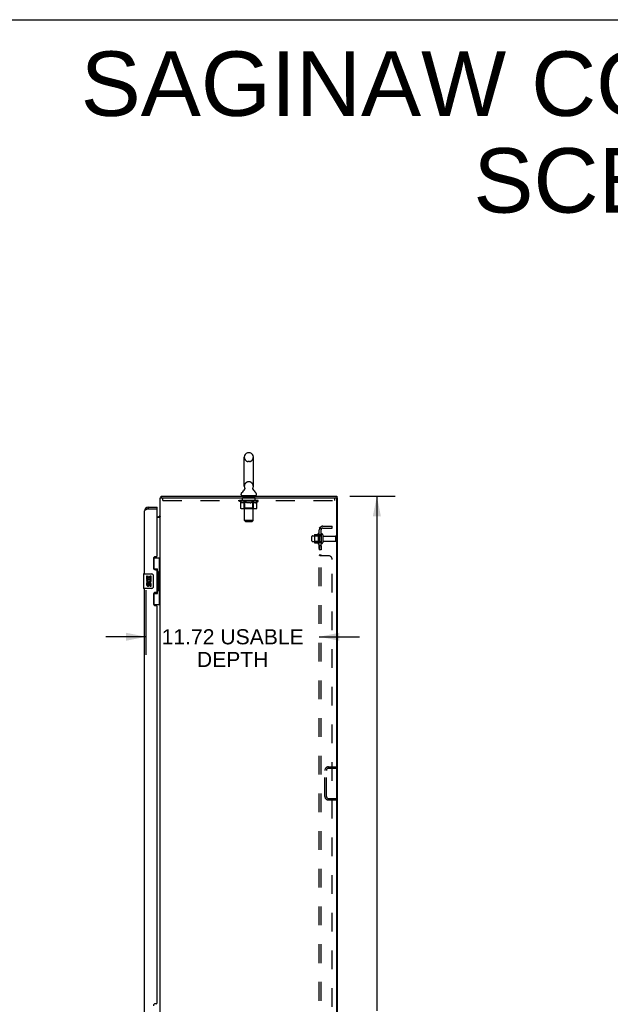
# Model space of a CAD drawing. Header units: inches. Extents: x 0 to 232, y 0 to 150.
# Tile 18 of 20: x 115 to 155, y 83 to 150. Entities that reach past the tile are written whole.
import ezdxf

# ---------------------------------------------------------------- set-up
doc = ezdxf.new("R2010")
doc.units = ezdxf.units.IN
doc.header["$LTSCALE"] = 12.75
doc.header["$MEASUREMENT"] = 0
doc.linetypes.add('HIDDEN', pattern=[0.2, 0.1, -0.1])
doc.layers.get('0').update_dxf_attribs({"linetype": 'CONTINUOUS'})
for name, color, linetype in [('02___PRT_ALL_AXES', 7, 'CONTINUOUS'), ('DEFAULT_2', 8, 'HIDDEN'), ('DIMENSIONS', 7, 'CONTINUOUS')]:
    doc.layers.add(name, color=color, linetype=linetype)
doc.styles.get("Standard").update_dxf_attribs({"font": 'arial.ttf'})
doc.dimstyles.new('DIMSTYLE_1', dxfattribs={"dimtxt": 1.159091, "dimasz": 1.363636, "dimexe": 0.09, "dimexo": 0.07, "dimgap": 0.0425, "dimtad": 0, "dimtih": 1, "dimtoh": 1, "dimzin": 4, "dimdsep": 46, "dimtxsty": 'Standard', "dimblk": '_FILLED', "dimblk1": '_FILLED', "dimblk2": '_FILLED', "dimcen": 0.09, "dimazin": 1, "dimtfac": 1, "dimtdec": 3, "dimtofl": 0, "dimtmove": 0, "dimatfit": 3, "dimldrblk": '_FILLED', "dimfxl": 1, "dimtolj": 1, "dimtzin": 4, "dimarcsym": 0})
doc.dimstyles.new('DIMSTYLE_3', dxfattribs={"dimtxt": 1.022727, "dimasz": 1.363636, "dimexe": 0.09, "dimexo": 0.07, "dimgap": 0.0375, "dimtad": 0, "dimtih": 1, "dimtoh": 1, "dimzin": 4, "dimdsep": 46, "dimtxsty": 'Standard', "dimblk": '_FILLED', "dimblk1": '_FILLED', "dimblk2": '_FILLED', "dimcen": 0.09, "dimazin": 1, "dimtfac": 1, "dimtdec": 3, "dimtofl": 0, "dimtmove": 0, "dimatfit": 3, "dimldrblk": '_FILLED', "dimfxl": 1, "dimtolj": 1, "dimtzin": 4, "dimarcsym": 0})

# ---------------------------------------------------------------- blocks, each defined once
blk = doc.blocks.new('_FILLED')
at = {"color": 0, "linetype": 'ByBlock'}
blk.add_solid([(0, 0), (-1, 0.2), (-1, -0.2)], dxfattribs=at)
blk = doc.blocks.new('*D16')
at = {"layer": 'DIMENSIONS', "color": 2, "linetype": 'Continuous'}
for p, q in [((137.549, 117.751), (140.6, 117.751)), ((139.372, 117.751), (139.372, 82.91)), ((139.372, 45.751), (139.372, 80.592)), ((137.549, 45.751), (140.6, 45.751))]:
    blk.add_line(p, q, dxfattribs=at)
at = {"layer": 'DIMENSIONS', "color": 2, "linetype": 'Continuous', "xscale": 1.3636363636, "yscale": 1.3636363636, "zscale": 1.3636363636}
for p, rotation in [((139.372, 117.751), 90), ((139.372, 45.751), 270)]:
    blk.add_blockref('_FILLED', p, dxfattribs=dict(at, rotation=rotation))
at = {"layer": 'DIMENSIONS', "color": 2, "linetype": 'Continuous', "insert": (139.372, 82.33), "char_height": 1.1591, "width": 4.05035, "attachment_point": 2, "line_spacing_factor": 0.9}
blk.add_mtext('72.00', dxfattribs=at)
blk = doc.blocks.new('*D21')
at = {"layer": 'DIMENSIONS', "color": 2, "linetype": 'Continuous'}
for p, q in [((123.755, 107.009), (123.755, 111.391)), ((123.755, 108.236), (121.027, 108.236)), ((135.48, 108.236), (138.207, 108.236))]:
    blk.add_line(p, q, dxfattribs=at)
at = {"layer": 'DIMENSIONS', "color": 2, "linetype": 'Continuous', "xscale": 1.3636363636, "yscale": 1.3636363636, "zscale": 1.3636363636}
blk.add_blockref('_FILLED', (123.755, 108.236), dxfattribs=at)
at = {"layer": 'DIMENSIONS', "color": 2, "linetype": 'Continuous', "xscale": 1.3636363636, "yscale": 1.3636363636, "zscale": 1.3636363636, "rotation": 180}
blk.add_blockref('_FILLED', (135.48, 108.236), dxfattribs=at)
at = {"layer": 'DIMENSIONS', "color": 2, "linetype": 'Continuous', "insert": (129.617, 108.748), "char_height": 1.02273, "width": 9.59615, "attachment_point": 2, "line_spacing_factor": 0.9}
blk.add_mtext('11.72 USABLE\\PDEPTH', dxfattribs=at)

msp = doc.modelspace()

# ---------------------------------------------------------------- linework, layer by layer
at = {"color": 7, "linetype": 'Continuous'}
for p, q in [((0, 150), (231.818, 150)), ((130.752, 120.696), (130.665, 120.696)), ((130.403, 118.421), (130.403, 120.396)), ((131.015, 118.421), (131.015, 120.396)), ((130.417, 118.202), (130.415, 118.198)), ((124.759, 117.654), (124.769, 117.647)), ((124.786, 117.751), (124.786, 117.647)), ((124.786, 117.751), (136.657, 117.751)), ((130.186, 117.85), (130.186, 117.889)), ((130.209, 117.781), (130.209, 117.751)), ((131.209, 117.781), (130.209, 117.781)), ((131.209, 117.781), (131.209, 117.751)), ((131.232, 117.85), (131.232, 117.889)), ((136.657, 117.751), (136.657, 117.647)), ((136.657, 117.647), (136.709, 117.647)), ((123.897, 117.001), (123.897, 116.897)), ((124.505, 116.897), (124.485, 116.897)), ((124.505, 116.897), (124.505, 117.001)), ((124.505, 116.355), (124.566, 116.355)), ((124.268, 113.576), (124.709, 113.576)), ((124.305, 112.796), (124.305, 113.576)), ((124.67, 112.551), (124.67, 113.576)), ((124.305, 112.841), (124.532, 112.841)), ((124.532, 111.161), (124.532, 112.841)), ((123.591, 112.486), (123.591, 111.516)), ((123.606, 112.501), (124.146, 112.501)), ((124.245, 112.401), (124.245, 111.601)), ((124.569, 112.601), (124.569, 112.581)), ((124.569, 112.551), (124.569, 111.451)), ((124.691, 112.551), (124.569, 112.551)), ((124.691, 111.451), (124.691, 112.551)), ((124.146, 111.501), (123.606, 111.501)), ((124.691, 111.451), (124.569, 111.451)), ((124.569, 111.42), (124.569, 111.4)), ((124.67, 110.426), (124.67, 111.451)), ((124.305, 110.426), (124.305, 111.205)), ((124.305, 111.161), (124.532, 111.161)), ((124.268, 110.426), (124.709, 110.426))]:
    msp.add_line(p, q, dxfattribs=at)
at = {"color": 3, "linetype": 'Continuous'}
for p, q in [((124.709, 45.855), (124.709, 117.647)), ((124.709, 117.647), (136.657, 117.647)), ((136.657, 45.917), (136.657, 117.584)), ((136.709, 45.855), (136.709, 117.647)), ((123.651, 112.501), (123.651, 116.754)), ((123.897, 117.001), (124.505, 117.001)), ((123.897, 116.897), (124.485, 116.897)), ((124.505, 113.708), (124.505, 116.877)), ((124.709, 116.303), (124.505, 116.303)), ((124.255, 113.518), (124.255, 112.898)), ((124.445, 113.648), (124.385, 113.648)), ((124.385, 112.768), (124.445, 112.768)), ((124.505, 111.293), (124.505, 112.708)), ((123.651, 82.251), (123.651, 111.501)), ((124.255, 111.103), (124.255, 110.483)), ((124.445, 111.233), (124.385, 111.233)), ((124.385, 110.353), (124.445, 110.353)), ((124.505, 83.458), (124.505, 110.293)), ((124.445, 83.398), (124.385, 83.398))]:
    msp.add_line(p, q, dxfattribs=at)
at = {"color": 7, "linetype": 'Continuous'}
for points in [[(130.422, 118.314), (130.423, 118.31), (130.425, 118.305), (130.426, 118.3), (130.427, 118.295), (130.429, 118.29), (130.429, 118.286), (130.43, 118.281), (130.431, 118.276), (130.431, 118.271), (130.431, 118.265), (130.431, 118.26), (130.431, 118.255), (130.43, 118.25), (130.43, 118.245), (130.429, 118.24), (130.428, 118.236), (130.427, 118.231), (130.426, 118.226), (130.425, 118.221), (130.423, 118.216), (130.421, 118.211), (130.419, 118.207), (130.417, 118.202)], [(131.002, 118.198), (131, 118.202), (130.998, 118.207), (130.996, 118.211), (130.994, 118.216), (130.993, 118.221), (130.991, 118.226), (130.99, 118.231), (130.989, 118.235), (130.988, 118.24), (130.987, 118.245), (130.987, 118.25), (130.986, 118.255), (130.986, 118.26), (130.986, 118.265), (130.986, 118.27), (130.987, 118.276), (130.987, 118.281), (130.988, 118.285), (130.989, 118.29), (130.99, 118.295), (130.991, 118.3), (130.992, 118.305), (130.994, 118.31), (130.995, 118.314)], [(124.759, 117.654), (124.761, 117.656), (124.762, 117.659), (124.764, 117.662), (124.765, 117.666), (124.767, 117.67), (124.768, 117.675), (124.769, 117.68), (124.77, 117.685), (124.771, 117.69), (124.771, 117.695), (124.772, 117.7), (124.772, 117.705), (124.773, 117.715)], [(124.773, 117.715), (124.774, 117.72), (124.774, 117.725), (124.775, 117.729), (124.775, 117.733), (124.776, 117.736), (124.777, 117.739), (124.777, 117.742), (124.778, 117.745), (124.779, 117.747), (124.781, 117.748), (124.782, 117.749), (124.783, 117.75), (124.784, 117.75), (124.786, 117.751)], [(124.68, 116.411), (124.679, 116.411), (124.679, 116.41), (124.68, 116.409), (124.68, 116.409), (124.681, 116.408), (124.682, 116.407), (124.683, 116.405), (124.685, 116.404), (124.687, 116.403), (124.69, 116.4)], [(124.69, 116.4), (124.693, 116.398), (124.695, 116.396), (124.697, 116.394)], [(124.697, 116.394), (124.699, 116.392), (124.701, 116.391), (124.703, 116.389), (124.704, 116.387)], [(124.704, 116.387), (124.706, 116.385), (124.707, 116.383), (124.708, 116.381), (124.708, 116.38), (124.708, 116.378), (124.709, 116.377)], [(124.496, 112.74), (124.498, 112.743), (124.503, 112.752), (124.508, 112.759), (124.512, 112.767), (124.516, 112.774), (124.52, 112.78), (124.522, 112.786), (124.525, 112.792), (124.527, 112.797), (124.529, 112.801), (124.53, 112.806), (124.531, 112.81), (124.531, 112.814), (124.532, 112.817)], [(124.239, 112.437), (124.241, 112.431), (124.242, 112.425), (124.244, 112.419), (124.245, 112.413), (124.245, 112.407), (124.245, 112.401)], [(124.245, 111.601), (124.245, 111.594), (124.245, 111.588), (124.244, 111.582), (124.242, 111.576), (124.241, 111.57), (124.239, 111.564)], [(124.532, 111.184), (124.531, 111.188), (124.531, 111.191), (124.53, 111.195), (124.529, 111.2), (124.527, 111.204), (124.525, 111.21), (124.522, 111.215), (124.52, 111.221), (124.516, 111.228), (124.512, 111.234), (124.508, 111.242), (124.503, 111.25), (124.498, 111.258), (124.496, 111.262)]]:
    msp.add_lwpolyline(points, dxfattribs=at)
at = {"color": 3, "linetype": 'Continuous'}
for points in [[(123.818, 116.867), (123.803, 116.861), (123.788, 116.855), (123.774, 116.849), (123.76, 116.843), (123.747, 116.837), (123.735, 116.831), (123.723, 116.825), (123.712, 116.819), (123.702, 116.813), (123.692, 116.808), (123.684, 116.802), (123.676, 116.796), (123.669, 116.79), (123.664, 116.784), (123.659, 116.778), (123.655, 116.772), (123.653, 116.766), (123.651, 116.76), (123.651, 116.754)], [(123.897, 116.897), (123.881, 116.891), (123.865, 116.885), (123.849, 116.879), (123.833, 116.873), (123.818, 116.867)]]:
    msp.add_lwpolyline(points, dxfattribs=at)
at = {"color": 7, "linetype": 'Continuous'}
for centre, radius, start, end in [((130.709, 120.396), 0.306, 105.63034, 180), ((130.665, 120.552), 0.144, 90, 105.63034), ((130.752, 120.552), 0.144, 74.36966, 90), ((130.709, 120.396), 0.306, 0, 74.36966), ((130.329, 117.889), 0.144, 124.66265, 180), ((129.95, 118.437), 0.523, 304.66237, 336.9318), ((130.709, 118.421), 0.306, 180, 200.48713), ((131.467, 118.437), 0.523, 203.0682, 235.33763), ((130.709, 118.421), 0.306, 339.51287, 360), ((131.088, 117.889), 0.144, 0, 55.33735), ((124.955, 117.504), 0.246, 142.60593, 144.66953), ((130.255, 117.85), 0.069, 180, 270), ((131.163, 117.85), 0.069, 270, 360), ((123.897, 116.754), 0.142, 90, 131.36643), ((123.815, 116.611), 0.26, 87.37257, 90), ((124.566, 116.497), 0.142, 270, 360), ((123.606, 112.486), 0.015, 90, 180), ((124.146, 112.401), 0.1, 21.20502, 90), ((123.606, 111.516), 0.015, 180, 270), ((124.146, 111.601), 0.1, 270, 338.80036)]:
    msp.add_arc(centre, radius, start, end, dxfattribs=at)
at = {"color": 3, "linetype": 'Continuous'}
for centre, radius, start, end in [((136.594, 117.584), 0.0625, 0, 90), ((123.897, 116.754), 0.246, 90, 180), ((124.485, 116.877), 0.02, 0, 90), ((124.385, 113.518), 0.13, 90, 180), ((124.445, 113.708), 0.06, 270, 360), ((124.385, 112.898), 0.13, 180, 270), ((124.445, 112.708), 0.06, 0, 90), ((124.445, 111.293), 0.06, 270, 360), ((124.385, 111.103), 0.13, 90, 180), ((124.385, 110.483), 0.13, 180, 270), ((124.445, 110.293), 0.06, 0, 90), ((124.385, 83.268), 0.13, 90, 180), ((124.445, 83.458), 0.06, 270, 360)]:
    msp.add_arc(centre, radius, start, end, dxfattribs=at)
at = {"color": 7, "linetype": 'Continuous'}
for centre, start_param, end_param in [((124.464, 112.591), -1.51401, -0.699287), ((124.464, 112.591), -2.442306, -1.627583), ((124.464, 111.41), -1.51401, -0.699287), ((124.464, 111.41), -2.442306, -1.627583)]:
    msp.add_ellipse(centre, major_axis=(0, 0.18), ratio=0.579493, start_param=start_param, end_param=end_param, dxfattribs=at)
at = {"layer": '02___PRT_ALL_AXES', "color": 8, "linetype": 'HIDDEN'}
for p, q in [((130.271, 117.46), (130.271, 117.647)), ((131.146, 117.647), (130.271, 117.647)), ((131.146, 117.46), (130.271, 117.46)), ((131.146, 117.46), (131.146, 117.647)), ((135.01, 115.059), (135.605, 115.059)), ((135.01, 114.693), (135.605, 114.693)), ((135.41, 115.231), (135.41, 114.52)), ((135.48, 115.126), (135.48, 115.21)), ((135.48, 115.126), (135.48, 114.626)), ((135.605, 115.126), (135.48, 115.126)), ((135.48, 114.541), (135.48, 114.626)), ((135.605, 114.626), (135.48, 114.626)), ((135.605, 115.126), (135.605, 114.626)), ((135.773, 115.042), (136.575, 115.042)), ((135.773, 114.71), (136.575, 114.71)), ((135.48, 114.397), (135.48, 114.116)), ((135.605, 114.397), (135.48, 114.397)), ((135.605, 114.116), (135.48, 114.116)), ((135.605, 114.397), (135.605, 114.116))]:
    msp.add_line(p, q, dxfattribs=at)
at = {"layer": '02___PRT_ALL_AXES', "color": 7, "linetype": 'Continuous'}
for p, q in [((123.794, 112.346), (123.794, 112.116)), ((123.856, 112.346), (123.794, 112.346)), ((123.794, 112.116), (124.055, 112.116)), ((123.864, 112.08), (123.806, 112.105)), ((123.856, 112.179), (123.856, 112.346)), ((123.919, 112.179), (123.856, 112.179)), ((123.919, 112.315), (123.919, 112.179)), ((123.98, 112.315), (123.919, 112.315)), ((123.98, 112.179), (123.98, 112.315)), ((124.045, 112.179), (123.98, 112.179)), ((124.055, 112.116), (124.028, 112.097)), ((124.045, 112.346), (124.045, 112.179)), ((124.108, 112.346), (124.045, 112.346)), ((124.09, 112.116), (124.108, 112.116)), ((124.108, 112.116), (124.108, 112.346)), ((123.794, 111.885), (123.794, 111.749)), ((123.856, 111.885), (123.794, 111.885)), ((123.856, 111.749), (123.856, 111.885)), ((123.919, 111.791), (123.919, 111.749)), ((123.98, 111.729), (123.98, 111.798)), ((124.045, 111.791), (124.045, 111.655)), ((124.045, 111.655), (124.108, 111.655)), ((124.108, 111.655), (124.108, 111.791))]:
    msp.add_line(p, q, dxfattribs=at)
at = {"layer": '02___PRT_ALL_AXES', "color": 8, "linetype": 'HIDDEN'}
for centre, radius, start, end in [((136.01, 114.876), 0.698, 149.33687, 156.03207), ((135.441, 115.21), 0.0384, 0, 145.55034), ((136.01, 114.876), 0.698, 203.96793, 210.66313), ((135.441, 114.541), 0.0384, 214.44966, 360)]:
    msp.add_arc(centre, radius, start, end, dxfattribs=at)
at = {"layer": '02___PRT_ALL_AXES', "color": 7, "linetype": 'Continuous'}
for centre, radius, start, end in [((123.951, 112.043), 0.157, 156.59665, 341.87913), ((123.951, 112.043), 0.0943, 156.59665, 35.11217), ((123.951, 112.043), 0.157, 25.73705, 27.8532), ((123.954, 112.043), 0.154, 341.41988, 26.19629), ((123.888, 111.749), 0.0943, 180, 248.67039), ((123.888, 111.749), 0.0943, 248.69989, 347.43379), ((123.888, 111.749), 0.0314, 180, 0.04847), ((124.014, 111.791), 0.0943, 0, 180), ((124.014, 111.786), 0.0362, 83.42855, 161.76278), ((124.014, 111.791), 0.0314, 0, 81.22946)]:
    msp.add_arc(centre, radius, start, end, dxfattribs=at)
at = {"layer": 'DEFAULT_2', "color": 8, "linetype": 'HIDDEN'}
for p, q in [((130.752, 120.096), (130.665, 120.096)), ((130.752, 118.721), (130.665, 118.721)), ((124.896, 117.46), (124.896, 117.647)), ((124.896, 117.46), (136.521, 117.46)), ((130.075, 117.414), (130.075, 117.454)), ((130.075, 117.454), (130.382, 117.454)), ((130.172, 117.346), (130.075, 117.414)), ((131.342, 117.414), (130.075, 117.414)), ((130.076, 117.454), (130.076, 117.458)), ((130.197, 117.457), (130.076, 117.458)), ((130.085, 117.454), (130.085, 117.461)), ((130.094, 117.451), (130.094, 117.454)), ((130.094, 117.451), (131.324, 117.451)), ((130.102, 117.451), (130.102, 117.454)), ((130.103, 117.451), (130.103, 117.454)), ((130.114, 117.454), (130.114, 117.461)), ((130.13, 117.451), (130.13, 117.454)), ((130.132, 117.451), (130.132, 117.454)), ((130.16, 117.454), (130.16, 117.461)), ((130.172, 116.939), (130.172, 117.346)), ((130.172, 117.346), (130.187, 117.336)), ((130.175, 117.451), (130.175, 117.454)), ((130.177, 117.451), (130.177, 117.454)), ((130.202, 117.327), (130.187, 117.336)), ((130.197, 117.454), (130.197, 117.457)), ((130.216, 117.319), (130.202, 117.327)), ((130.231, 117.312), (130.216, 117.319)), ((130.223, 117.454), (130.223, 117.461)), ((130.225, 117.451), (130.225, 117.454)), ((130.226, 117.451), (130.226, 117.454)), ((130.229, 117.451), (130.229, 117.454)), ((130.245, 117.307), (130.231, 117.313)), ((130.236, 117.451), (130.236, 117.454)), ((130.236, 117.451), (130.236, 117.454)), ((130.239, 117.451), (130.239, 117.454)), ((130.243, 117.451), (130.243, 117.455)), ((130.259, 117.302), (130.245, 117.307)), ((130.247, 117.451), (130.247, 117.454)), ((130.353, 117.302), (130.259, 117.302)), ((130.261, 117.451), (130.261, 117.454)), ((130.279, 117.451), (130.279, 117.454)), ((130.28, 117.451), (130.28, 117.456)), ((130.3, 117.451), (130.3, 117.454)), ((130.3, 117.451), (130.3, 117.454)), ((130.302, 117.454), (130.302, 117.461)), ((130.311, 117.451), (130.311, 117.454)), ((130.315, 117.451), (130.315, 117.454)), ((130.325, 117.451), (130.325, 117.454)), ((130.336, 117.451), (130.336, 117.458)), ((130.351, 117.451), (130.351, 117.454)), ((130.353, 117.302), (130.367, 117.307)), ((130.354, 117.451), (130.354, 117.454)), ((130.382, 117.312), (130.367, 117.307)), ((130.382, 117.451), (130.382, 117.454)), ((130.396, 117.319), (130.382, 117.312)), ((130.449, 117.454), (130.387, 117.454)), ((130.392, 117.454), (130.392, 117.461)), ((130.396, 117.781), (130.396, 117.751)), ((130.396, 116.942), (130.396, 117.411)), ((130.41, 117.327), (130.396, 117.319)), ((130.399, 117.451), (130.399, 117.454)), ((130.403, 117.451), (130.403, 117.454)), ((130.409, 116.1), (130.409, 117.746)), ((130.409, 117.451), (130.409, 117.459)), ((130.425, 117.336), (130.41, 117.327)), ((130.414, 117.451), (130.414, 117.454)), ((130.425, 117.451), (130.425, 117.454)), ((130.44, 117.346), (130.425, 117.336)), ((130.44, 116.939), (130.44, 117.346)), ((130.44, 117.346), (130.469, 117.336)), ((130.449, 117.451), (130.449, 117.454)), ((130.524, 117.454), (130.464, 117.454)), ((130.498, 117.327), (130.469, 117.336)), ((130.485, 117.451), (130.485, 117.454)), ((130.492, 117.454), (130.492, 117.461)), ((130.496, 117.451), (130.496, 117.454)), ((130.526, 117.319), (130.497, 117.327)), ((130.498, 117.451), (130.498, 117.46)), ((130.501, 117.451), (130.501, 117.454)), ((130.508, 117.451), (130.508, 117.454)), ((130.524, 117.451), (130.524, 117.454)), ((130.554, 117.313), (130.526, 117.319)), ((130.604, 117.454), (130.55, 117.454)), ((130.582, 117.307), (130.554, 117.313)), ((130.563, 117.451), (130.563, 117.454)), ((130.61, 117.302), (130.582, 117.307)), ((130.594, 117.454), (130.709, 117.461)), ((130.599, 117.454), (130.599, 117.461)), ((130.599, 117.46), (130.599, 117.461)), ((130.599, 117.454), (130.599, 117.46)), ((130.599, 117.451), (130.599, 117.454)), ((130.603, 117.451), (130.603, 117.454)), ((130.604, 117.451), (130.604, 117.454)), ((130.604, 117.451), (130.604, 117.454)), ((130.808, 117.302), (130.61, 117.302)), ((130.688, 117.454), (130.64, 117.454)), ((130.645, 117.451), (130.645, 117.454)), ((130.688, 117.451), (130.688, 117.454)), ((130.706, 117.454), (130.706, 117.454)), ((130.706, 117.451), (130.706, 117.454)), ((130.706, 117.451), (130.706, 117.454)), ((130.709, 117.454), (130.709, 117.461)), ((130.709, 117.461), (130.823, 117.454)), ((130.711, 117.451), (130.711, 117.454)), ((130.711, 117.451), (130.711, 117.454)), ((130.711, 117.454), (130.711, 117.454)), ((130.729, 117.451), (130.729, 117.454)), ((130.729, 117.454), (130.778, 117.454)), ((130.772, 117.451), (130.772, 117.454)), ((130.808, 117.302), (130.835, 117.307)), ((130.813, 117.451), (130.813, 117.454)), ((130.813, 117.451), (130.813, 117.454)), ((130.813, 117.454), (130.868, 117.454)), ((130.814, 117.451), (130.814, 117.454)), ((130.818, 117.46), (130.819, 117.461)), ((130.818, 117.454), (130.818, 117.46)), ((130.818, 117.451), (130.818, 117.454)), ((130.819, 117.454), (130.819, 117.461)), ((130.863, 117.312), (130.835, 117.307)), ((130.854, 117.451), (130.854, 117.454)), ((130.89, 117.319), (130.862, 117.312)), ((130.918, 117.327), (130.89, 117.319)), ((130.894, 117.451), (130.894, 117.454)), ((130.894, 117.454), (130.953, 117.454)), ((130.909, 117.451), (130.909, 117.454)), ((130.916, 117.451), (130.916, 117.454)), ((130.946, 117.335), (130.918, 117.327)), ((130.919, 117.451), (130.919, 117.46)), ((130.921, 117.451), (130.921, 117.454)), ((130.925, 117.454), (130.925, 117.461)), ((130.932, 117.451), (130.932, 117.454)), ((130.975, 117.345), (130.946, 117.335)), ((130.968, 117.451), (130.968, 117.454)), ((130.969, 117.454), (131.03, 117.454)), ((130.975, 116.939), (130.975, 117.345)), ((130.975, 117.345), (130.989, 117.335)), ((131.003, 117.327), (130.989, 117.335)), ((130.993, 117.451), (130.993, 117.454)), ((131.017, 117.319), (131.003, 117.327)), ((131.004, 117.451), (131.004, 117.454)), ((131.008, 117.451), (131.008, 117.459)), ((131.009, 116.1), (131.009, 117.746)), ((131.014, 117.451), (131.014, 117.454)), ((131.03, 117.313), (131.016, 117.319)), ((131.018, 117.451), (131.018, 117.454)), ((131.021, 117.781), (131.021, 117.751)), ((131.021, 116.942), (131.021, 117.411)), ((131.025, 117.454), (131.025, 117.461)), ((131.044, 117.307), (131.03, 117.313)), ((131.035, 117.451), (131.035, 117.454)), ((131.036, 117.454), (131.237, 117.454)), ((131.057, 117.302), (131.044, 117.307)), ((131.161, 117.302), (131.057, 117.302)), ((131.063, 117.451), (131.063, 117.454)), ((131.066, 117.451), (131.066, 117.454)), ((131.081, 117.451), (131.081, 117.458)), ((131.093, 117.451), (131.093, 117.454)), ((131.102, 117.451), (131.102, 117.454)), ((131.106, 117.451), (131.106, 117.454)), ((131.116, 117.454), (131.116, 117.461)), ((131.117, 117.451), (131.117, 117.454)), ((131.117, 117.451), (131.117, 117.454)), ((131.137, 117.451), (131.137, 117.456)), ((131.138, 117.451), (131.138, 117.454)), ((131.156, 117.451), (131.156, 117.454)), ((131.161, 117.302), (131.174, 117.307)), ((131.17, 117.451), (131.17, 117.454)), ((131.188, 117.313), (131.174, 117.307)), ((131.175, 117.451), (131.175, 117.455)), ((131.178, 117.451), (131.178, 117.454)), ((131.181, 117.451), (131.181, 117.454)), ((131.181, 117.451), (131.181, 117.454)), ((131.201, 117.319), (131.188, 117.312)), ((131.189, 117.451), (131.189, 117.454)), ((131.192, 117.451), (131.192, 117.454)), ((131.192, 117.451), (131.192, 117.454)), ((131.194, 117.454), (131.194, 117.461)), ((131.215, 117.327), (131.201, 117.319)), ((131.229, 117.335), (131.215, 117.326)), ((131.243, 117.344), (131.229, 117.335)), ((131.24, 117.451), (131.24, 117.454)), ((131.243, 117.451), (131.243, 117.454)), ((131.243, 117.344), (131.342, 117.414)), ((131.243, 116.939), (131.243, 117.344)), ((131.257, 117.454), (131.257, 117.461)), ((131.286, 117.451), (131.286, 117.454)), ((131.287, 117.451), (131.287, 117.454)), ((131.304, 117.454), (131.304, 117.461)), ((131.314, 117.451), (131.314, 117.454)), ((131.315, 117.451), (131.315, 117.454)), ((131.324, 117.451), (131.324, 117.454)), ((131.332, 117.454), (131.332, 117.461)), ((131.342, 117.414), (131.342, 117.461)), ((136.521, 117.46), (136.521, 117.647)), ((131.2, 116.902), (130.215, 116.902)), ((130.396, 116.942), (130.356, 116.902)), ((131.021, 116.942), (130.396, 116.942)), ((130.954, 116.902), (130.956, 116.903)), ((130.961, 116.905), (130.964, 116.907)), ((130.964, 116.907), (130.966, 116.909)), ((131.021, 116.942), (131.061, 116.902)), ((130.478, 116.031), (130.409, 116.1)), ((131.009, 116.1), (130.409, 116.1)), ((130.478, 116.031), (130.94, 116.031)), ((130.94, 116.031), (131.009, 116.1)), ((135.48, 47.907), (135.48, 115.594)), ((135.605, 115.594), (135.48, 115.594)), ((135.534, 115.633), (135.63, 115.554)), ((135.605, 47.907), (135.605, 115.594)), ((135.717, 115.719), (136.355, 115.719)), ((135.717, 115.594), (136.355, 115.594)), ((136.355, 115.594), (136.355, 115.719)), ((134.98, 114.723), (134.98, 115.029)), ((135.144, 115.131), (135.144, 114.62)), ((135.164, 115.059), (135.144, 115.079)), ((135.164, 114.692), (135.144, 114.672)), ((135.154, 115.153), (135.382, 115.153)), ((135.164, 115.059), (135.164, 114.692)), ((135.46, 115.059), (135.164, 115.059)), ((135.46, 114.692), (135.164, 114.692)), ((135.46, 115.059), (135.48, 115.079)), ((135.46, 115.059), (135.46, 114.692)), ((135.46, 114.692), (135.48, 114.672)), ((135.711, 115.14), (135.711, 114.611)), ((136.605, 114.74), (136.605, 115.012)), ((135.154, 114.598), (135.382, 114.598)), ((135.605, 113.755), (135.48, 113.755)), ((136.105, 113.719), (135.534, 113.719)), ((136.355, 50.032), (136.355, 113.469)), ((136.101, 99.438), (136.605, 99.438)), ((136.101, 99.334), (136.605, 99.334)), ((136.605, 99.438), (136.605, 99.334)), ((135.855, 97.435), (135.855, 99.192)), ((135.959, 97.435), (135.959, 99.192)), ((136.101, 97.292), (136.605, 97.292)), ((136.605, 97.188), (136.605, 97.292)), ((136.605, 97.188), (136.101, 97.188))]:
    msp.add_line(p, q, dxfattribs=at)
for points in [[(130.215, 116.902), (130.21, 116.903), (130.205, 116.903), (130.2, 116.905), (130.195, 116.907), (130.19, 116.909), (130.186, 116.912), (130.182, 116.916), (130.179, 116.92), (130.176, 116.924), (130.174, 116.929), (130.173, 116.934), (130.172, 116.939)], [(130.461, 116.902), (130.459, 116.903), (130.456, 116.903), (130.454, 116.905), (130.451, 116.907), (130.449, 116.909), (130.447, 116.912), (130.445, 116.916), (130.443, 116.92), (130.442, 116.924), (130.441, 116.929), (130.44, 116.934), (130.44, 116.939)], [(130.956, 116.903), (130.959, 116.903), (130.961, 116.905)], [(130.966, 116.909), (130.968, 116.912), (130.97, 116.916), (130.972, 116.92), (130.973, 116.924)], [(130.968, 116.912), (130.97, 116.916), (130.972, 116.92)], [(130.973, 116.924), (130.974, 116.929), (130.975, 116.934), (130.975, 116.939)], [(130.974, 116.929), (130.975, 116.934), (130.975, 116.939)], [(131.2, 116.902), (131.205, 116.903), (131.21, 116.903), (131.215, 116.905), (131.22, 116.907), (131.225, 116.909), (131.229, 116.912), (131.233, 116.916), (131.236, 116.92), (131.239, 116.924), (131.241, 116.929), (131.242, 116.934), (131.243, 116.939)], [(135.502, 115.615), (135.499, 115.613), (135.496, 115.612), (135.493, 115.61), (135.49, 115.608), (135.487, 115.607), (135.485, 115.605), (135.483, 115.603), (135.482, 115.601), (135.481, 115.599), (135.48, 115.598), (135.48, 115.596), (135.48, 115.594)], [(135.534, 115.633), (135.531, 115.631), (135.529, 115.629), (135.526, 115.627), (135.523, 115.625), (135.52, 115.623), (135.516, 115.621), (135.513, 115.619), (135.509, 115.618), (135.502, 115.615)], [(135.548, 115.594), (135.548, 115.594), (135.547, 115.594), (135.547, 115.594), (135.546, 115.594), (135.546, 115.594), (135.545, 115.594), (135.545, 115.594), (135.545, 115.594)], [(135.545, 115.594), (135.545, 115.594), (135.545, 115.594), (135.545, 115.594), (135.545, 115.594), (135.546, 115.594), (135.546, 115.594), (135.546, 115.594), (135.547, 115.594), (135.548, 115.594), (135.548, 115.594), (135.549, 115.594), (135.55, 115.594), (135.55, 115.594), (135.551, 115.594), (135.552, 115.593), (135.552, 115.593), (135.553, 115.593), (135.554, 115.593), (135.555, 115.593), (135.555, 115.593), (135.556, 115.592), (135.557, 115.592), (135.558, 115.592), (135.559, 115.592), (135.559, 115.592), (135.56, 115.591), (135.561, 115.591), (135.562, 115.591), (135.563, 115.591), (135.563, 115.591), (135.564, 115.59), (135.565, 115.59), (135.566, 115.59), (135.567, 115.59), (135.568, 115.589), (135.569, 115.589), (135.57, 115.589), (135.571, 115.588), (135.572, 115.588), (135.572, 115.588), (135.573, 115.587), (135.574, 115.587), (135.575, 115.587), (135.576, 115.586), (135.577, 115.586), (135.578, 115.586), (135.579, 115.585), (135.58, 115.585), (135.581, 115.585), (135.583, 115.584), (135.584, 115.584), (135.585, 115.583), (135.586, 115.583), (135.587, 115.582), (135.588, 115.582), (135.589, 115.582), (135.59, 115.581), (135.591, 115.581), (135.592, 115.58), (135.592, 115.58), (135.593, 115.58), (135.594, 115.579), (135.595, 115.579), (135.596, 115.578), (135.597, 115.578), (135.597, 115.578), (135.598, 115.577), (135.599, 115.577), (135.6, 115.576), (135.601, 115.576), (135.601, 115.576), (135.602, 115.575), (135.603, 115.575), (135.603, 115.574), (135.604, 115.574), (135.605, 115.574), (135.605, 115.573), (135.606, 115.573), (135.607, 115.573), (135.607, 115.572), (135.608, 115.572), (135.608, 115.572), (135.608, 115.572), (135.608, 115.571)], [(135.619, 115.571), (135.617, 115.573), (135.615, 115.575), (135.613, 115.577), (135.611, 115.58), (135.61, 115.582), (135.608, 115.584), (135.607, 115.587), (135.606, 115.589), (135.605, 115.591), (135.605, 115.593), (135.605, 115.594)], [(135.608, 115.571), (135.609, 115.571), (135.609, 115.571), (135.609, 115.571), (135.608, 115.571), (135.608, 115.572), (135.608, 115.572), (135.608, 115.572), (135.607, 115.572), (135.607, 115.573), (135.606, 115.573), (135.606, 115.573), (135.605, 115.574), (135.605, 115.574)], [(135.63, 115.554), (135.63, 115.554), (135.631, 115.555), (135.631, 115.556), (135.63, 115.557), (135.63, 115.558), (135.629, 115.559), (135.628, 115.56), (135.627, 115.562), (135.626, 115.563), (135.624, 115.565), (135.623, 115.567), (135.619, 115.571)], [(135.48, 113.752), (135.48, 113.753), (135.48, 113.755)], [(135.493, 113.739), (135.49, 113.741), (135.487, 113.743), (135.485, 113.745), (135.483, 113.747), (135.482, 113.748), (135.481, 113.75), (135.48, 113.752), (135.48, 113.753), (135.48, 113.755)], [(135.499, 113.736), (135.496, 113.738), (135.493, 113.739), (135.49, 113.741), (135.487, 113.743), (135.485, 113.745), (135.483, 113.747)], [(135.513, 113.73), (135.506, 113.733), (135.502, 113.735), (135.499, 113.736)], [(135.534, 113.719), (135.531, 113.721), (135.529, 113.723), (135.526, 113.724), (135.523, 113.726), (135.52, 113.727), (135.516, 113.729), (135.513, 113.73)], [(135.534, 113.719), (135.531, 113.721), (135.529, 113.723), (135.526, 113.724), (135.523, 113.726), (135.52, 113.727)], [(135.615, 113.742), (135.613, 113.743), (135.611, 113.745), (135.61, 113.746), (135.608, 113.747), (135.607, 113.749), (135.606, 113.75), (135.605, 113.752), (135.605, 113.753), (135.605, 113.755)], [(135.613, 113.743), (135.611, 113.745), (135.61, 113.746), (135.608, 113.747), (135.607, 113.749), (135.606, 113.75), (135.605, 113.752), (135.605, 113.753), (135.605, 113.755)], [(135.623, 113.736), (135.621, 113.738), (135.619, 113.739), (135.615, 113.742)], [(135.63, 113.719), (135.63, 113.721), (135.631, 113.723), (135.631, 113.725), (135.63, 113.726), (135.63, 113.728), (135.629, 113.729), (135.628, 113.731), (135.627, 113.732), (135.626, 113.734), (135.624, 113.735), (135.623, 113.736), (135.621, 113.738)], [(135.629, 113.729), (135.628, 113.731), (135.627, 113.732), (135.626, 113.734), (135.624, 113.735)], [(135.63, 113.719), (135.63, 113.721), (135.631, 113.723), (135.631, 113.725), (135.63, 113.726)]]:
    msp.add_lwpolyline(points, dxfattribs=at)
for centre, radius, start, end in [((130.709, 120.396), 0.306, 180, 254.36966), ((130.665, 120.24), 0.144, 254.36966, 270), ((130.752, 120.24), 0.144, 270, 285.63034), ((130.709, 120.396), 0.306, 285.63034, 360), ((130.709, 118.421), 0.306, 105.63034, 180), ((130.665, 118.577), 0.144, 90, 105.63034), ((130.752, 118.577), 0.144, 74.36966, 90), ((130.709, 118.421), 0.306, 0, 74.36966), ((130.356, 117.411), 0.0398, 0, 89.99999), ((130.374, 117.746), 0.0345, 0, 90), ((131.043, 117.746), 0.0345, 90, 180), ((131.061, 117.411), 0.0398, 90.00001, 180), ((135.717, 115.482), 0.237, 90, 180), ((135.717, 115.482), 0.112, 90, 180), ((135.01, 115.029), 0.03, 90, 180.00001), ((135.01, 114.723), 0.03, 179.99999, 270), ((135.154, 115.143), 0.01, 90, 174.80617), ((135.285, 115.131), 0.141, 174.79195, 180), ((135.285, 114.62), 0.141, 180, 185.20805), ((135.363, 115.163), 0.01, 270, 336.03207), ((135.658, 115.14), 0.053, 0, 180), ((135.773, 115.104), 0.0625, 180, 270), ((135.773, 114.647), 0.0625, 90, 180), ((136.575, 115.012), 0.03, 360, 90), ((136.575, 114.74), 0.03, 270, 0), ((135.154, 114.608), 0.01, 185.19383, 270), ((135.363, 114.588), 0.01, 23.96793, 90), ((135.658, 114.611), 0.053, 180, 360), ((136.105, 113.469), 0.25, 0, 90), ((136.101, 99.192), 0.246, 90, 180), ((136.101, 99.192), 0.142, 90, 180), ((136.101, 97.435), 0.246, 180, 270), ((136.101, 97.435), 0.142, 180, 270)]:
    msp.add_arc(centre, radius, start, end, dxfattribs=at)
for centre, major_axis, ratio, start_param, end_param in [((130.709, 117.461), (0.633, 0.007), 0.05963, 9.249616, 9.431313), ((130.709, 117.461), (0.633, 0), 0.060556, -3.083241, -2.96706), ((130.031, 117.449), (0.198, 0.002), 0.05963, 0.25549, 1.295341), ((130.709, 117.461), (0.633, 0.013), 0.05688, 2.791345, 2.965878), ((130.1, 117.449), (0.198, -0.002), 0.05963, 0.605815, 1.645666), ((130.709, 117.461), (0.633, -0.007), 0.05963, -2.96643, -2.791898), ((130.031, 117.442), (0.198, 0.004), 0.05688, 1.20151, 1.294789), ((130.1, 117.442), (0.198, 0), 0.060556, 1.551758, 1.645036), ((130.055, 117.442), (0.198, 0.002), 0.05963, 1.170259, 1.376596), ((130.101, 117.444), (0.164, 0.002), 0.05963, 1.065228, 1.614276), ((130.081, 117.444), (0.164, 0.003), 0.05688, 0.890143, 1.43919), ((130.139, 117.444), (0.164, 0), 0.060556, 1.240391, 1.789438), ((130.027, 117.449), (0.198, 0.004), 0.05688, 0.080405, 1.120256), ((130.709, 117.461), (0.633, 0.019), 0.052395, 2.616403, 2.790936), ((130.162, 117.449), (0.198, -0.004), 0.05688, 0.7809, 1.820751), ((130.709, 117.461), (0.633, -0.013), 0.05688, -2.791345, -2.616812), ((130.027, 117.442), (0.198, 0.006), 0.052395, 1.026568, 1.119847), ((130.162, 117.442), (0.198, -0.002), 0.05963, 1.72692, 1.820198), ((130.08, 117.444), (0.164, 0.005), 0.052395, 0.715201, 1.264248), ((130.195, 117.444), (0.164, -0.002), 0.05963, 1.415553, 1.9646), ((130.709, 117.461), (0.633, 0.025), 0.046319, 2.441654, 2.616187), ((130.242, 117.449), (0.198, -0.006), 0.052395, 0.955842, 1.995693), ((130.709, 117.461), (0.633, -0.019), 0.052395, -2.616403, -2.44187), ((130.044, 117.449), (0.198, 0.006), 0.052395, -0.094537, 0.945314), ((130.044, 117.442), (0.198, 0.008), 0.046319, 0.851819, 0.945098), ((130.242, 117.442), (0.198, -0.004), 0.05688, 1.902006, 1.995284), ((130.099, 117.444), (0.164, 0.006), 0.046319, 0.540452, 1.089499), ((130.266, 117.444), (0.164, -0.003), 0.05688, 1.590638, 2.139686), ((130.055, 117.449), (0.198, 0), 0.060556, 0.430652, 0.777569), ((130.709, 117.461), (0.633, 0.029), 0.038841, 2.267123, 2.441656), ((130.335, 117.449), (0.198, -0.008), 0.046319, 1.130591, 2.170442), ((130.082, 117.449), (0.198, 0.008), 0.046319, -0.269286, 0.770565), ((130.709, 117.461), (0.633, -0.025), 0.046319, -2.441654, -2.267121), ((130.082, 117.442), (0.198, 0.009), 0.038841, 0.677289, 0.770567), ((130.335, 117.442), (0.198, -0.006), 0.052395, 2.076947, 2.170226), ((130.136, 117.444), (0.164, 0.008), 0.038841, 0.365921, 0.914969), ((130.35, 117.444), (0.164, -0.005), 0.052395, 1.76558, 2.314627), ((130.709, 117.461), (0.633, 0.033), 0.030195, 2.09281, 2.267343), ((130.44, 117.449), (0.198, -0.009), 0.038841, 1.305122, 2.344973), ((130.138, 117.449), (0.198, 0.009), 0.038841, -0.443817, 0.596034), ((130.709, 117.461), (0.633, -0.029), 0.038841, -2.267123, -2.092591), ((130.138, 117.442), (0.198, 0.01), 0.030195, 0.502975, 0.596254), ((130.44, 117.442), (0.198, -0.008), 0.046319, 2.251696, 2.344975), ((130.19, 117.444), (0.164, 0.009), 0.030195, 0.191608, 0.740655), ((130.446, 117.444), (0.164, -0.006), 0.046319, 1.940329, 2.489376), ((130.211, 117.449), (0.198, 0.01), 0.030195, -0.61813, 0.421721), ((130.709, 117.461), (0.633, 0.036), 0.020645, 1.918687, 2.09322), ((130.553, 117.449), (0.198, -0.01), 0.030195, 1.479435, 2.519286), ((130.709, 117.461), (0.633, -0.033), 0.030195, -2.09281, -1.918277), ((130.211, 117.442), (0.198, 0.011), 0.020645, 0.328852, 0.422131), ((130.553, 117.442), (0.198, -0.009), 0.038841, 2.426227, 2.519505), ((130.26, 117.444), (0.164, 0.009), 0.020645, 0.017485, 0.566532), ((130.549, 117.444), (0.164, -0.008), 0.038841, 2.11486, 2.663907), ((130.3, 117.449), (0.198, 0.011), 0.020645, -0.792253, 0.247598), ((130.709, 117.461), (0.633, 0.038), 0.010478, 1.744704, 1.919237), ((130.67, 117.449), (0.198, -0.011), 0.020645, 1.653558, 2.693409), ((130.709, 117.461), (0.633, -0.036), 0.020645, -1.918687, -1.744154), ((130.3, 117.442), (0.198, 0.012), 0.010478, 0.154869, 0.248148), ((130.67, 117.442), (0.198, -0.01), 0.030195, 2.60054, 2.693819), ((130.344, 117.444), (0.164, 0.01), 0.010478, 6.126688, 6.675735), ((130.657, 117.444), (0.164, -0.009), 0.030195, 2.289173, 2.83822), ((130.401, 117.449), (0.198, 0.012), 0.010478, -0.966236, -0.000846), ((130.789, 117.449), (0.198, -0.012), 0.010478, 1.827541, 2.867392), ((130.709, 117.461), (0.633, -0.038), 0.010478, -1.744704, -1.570171), ((130.789, 117.442), (0.198, -0.011), 0.020645, 2.774664, 2.867942), ((130.767, 117.444), (0.164, -0.009), 0.020645, 2.463296, 3.012344), ((130.628, 117.449), (0.198, 0.012), 0.010478, 0.274201, 1.314052), ((130.542, 117.444), (0.164, 0.01), 0.010478, -0.000483, 0.504314), ((130.511, 117.442), (0.198, 0.012), 0.010478, 0.099668, 0.192946), ((130.709, 117.461), (0.633, 0.038), 0.010478, -1.571421, -1.396888), ((130.906, 117.442), (0.198, -0.012), 0.010478, 2.948646, 3.041925), ((130.875, 117.444), (0.164, -0.01), 0.010478, 2.637279, 3.142076), ((130.747, 117.449), (0.198, 0.011), 0.020645, 0.448184, 1.488034), ((130.65, 117.444), (0.164, 0.009), 0.020645, 0.129249, 0.678296), ((130.628, 117.442), (0.198, 0.011), 0.020645, 0.273651, 0.366929), ((131.016, 117.449), (0.198, -0.012), 0.010478, -3.140747, -2.175357), ((130.709, 117.461), (0.633, 0.036), 0.020645, -1.397439, -1.222906), ((130.709, 117.461), (0.633, -0.038), 0.010478, 1.222355, 1.396888), ((130.864, 117.449), (0.198, 0.01), 0.030195, 0.622307, 1.662158), ((130.76, 117.444), (0.164, 0.009), 0.030195, 0.303372, 0.852419), ((131.073, 117.444), (0.164, -0.01), 0.010478, 2.749043, 3.29809), ((131.117, 117.449), (0.198, -0.011), 0.020645, 2.893995, 3.933846), ((130.747, 117.442), (0.198, 0.01), 0.030195, 0.447774, 0.541052), ((131.117, 117.442), (0.198, -0.012), 0.010478, 2.893445, 2.986723), ((130.709, 117.461), (0.633, 0.033), 0.030195, -1.223315, -1.048783), ((130.709, 117.461), (0.633, -0.036), 0.020645, 1.048373, 1.222906), ((130.977, 117.449), (0.198, 0.009), 0.038841, 0.79662, 1.836471), ((130.868, 117.444), (0.164, 0.008), 0.038841, 0.477686, 1.026733), ((131.157, 117.444), (0.164, -0.009), 0.020645, 2.57506, 3.124108), ((131.206, 117.449), (0.198, -0.01), 0.030195, 2.719872, 3.759723), ((131.082, 117.449), (0.198, 0.008), 0.046319, 0.971151, 2.011002), ((130.864, 117.442), (0.198, 0.009), 0.038841, 0.622087, 0.715366), ((131.206, 117.442), (0.198, -0.011), 0.020645, 2.719462, 2.812741), ((130.709, 117.461), (0.633, 0.029), 0.038841, -1.049002, -0.874469), ((130.709, 117.461), (0.633, -0.033), 0.030195, 0.87425, 1.048783), ((130.971, 117.444), (0.164, 0.006), 0.046319, 0.652216, 1.201263), ((131.176, 117.449), (0.198, 0.006), 0.052395, 1.1459, 2.185751), ((131.227, 117.444), (0.164, -0.009), 0.030195, 2.400937, 2.949985), ((131.279, 117.449), (0.198, -0.009), 0.038841, 2.545558, 3.585409), ((131.067, 117.444), (0.164, 0.005), 0.052395, 0.826965, 1.376012), ((130.977, 117.442), (0.198, 0.008), 0.046319, 0.796618, 0.889896), ((131.279, 117.442), (0.198, -0.01), 0.030195, 2.545339, 2.638617), ((131.255, 117.449), (0.198, 0.004), 0.05688, 1.320842, 2.360692), ((130.709, 117.461), (0.633, 0.025), 0.046319, -0.874471, -0.699939), ((130.709, 117.461), (0.633, -0.029), 0.038841, 0.699936, 0.874469), ((131.336, 117.449), (0.198, -0.008), 0.046319, 2.371028, 3.410879), ((131.281, 117.444), (0.164, -0.008), 0.038841, 2.226624, 2.775671), ((131.318, 117.449), (0.198, 0.002), 0.05963, 1.495927, 2.535778), ((131.151, 117.444), (0.164, 0.003), 0.05688, 1.001907, 1.550954), ((131.373, 117.449), (0.198, -0.006), 0.052395, 2.196279, 3.23613), ((131.082, 117.442), (0.198, 0.006), 0.052395, 0.971367, 1.064645), ((131.318, 117.444), (0.164, -0.006), 0.046319, 2.052093, 2.601141), ((131.336, 117.442), (0.198, -0.009), 0.038841, 2.371026, 2.464304), ((131.362, 117.449), (0.198, 0), 0.060556, 1.671089, 2.71094), ((131.39, 117.449), (0.198, -0.004), 0.05688, 2.021337, 3.061188), ((130.709, 117.461), (0.633, 0.019), 0.052395, -0.699723, -0.52519), ((130.709, 117.461), (0.633, -0.025), 0.046319, 0.525406, 0.699939), ((131.386, 117.449), (0.198, -0.002), 0.05963, 1.846251, 2.886102), ((131.223, 117.444), (0.164, 0.002), 0.05963, 1.176993, 1.72604), ((131.337, 117.444), (0.164, -0.005), 0.052395, 1.877344, 2.426392), ((131.278, 117.444), (0.164, 0), 0.060556, 1.352155, 1.901202), ((131.336, 117.444), (0.164, -0.003), 0.05688, 1.702402, 2.25145), ((131.316, 117.444), (0.164, -0.002), 0.05963, 1.527317, 2.076364), ((131.176, 117.442), (0.198, 0.004), 0.05688, 1.146309, 1.239587), ((131.373, 117.442), (0.198, -0.008), 0.046319, 2.196495, 2.289773), ((130.709, 117.461), (0.633, 0.013), 0.05688, -0.524781, -0.350248), ((130.709, 117.461), (0.633, -0.019), 0.052395, 0.350657, 0.52519), ((131.255, 117.442), (0.198, 0.002), 0.05963, 1.321394, 1.414673), ((131.39, 117.442), (0.198, -0.006), 0.052395, 2.021746, 2.115024), ((130.709, 117.461), (0.633, 0.007), 0.05963, -0.349695, -0.175162), ((130.709, 117.461), (0.633, -0.013), 0.05688, 0.175715, 0.350248), ((131.318, 117.442), (0.198, 0), 0.060556, 1.496556, 1.589835), ((131.386, 117.442), (0.198, -0.004), 0.05688, 1.846804, 1.940083), ((131.362, 117.442), (0.198, -0.002), 0.05963, 1.671719, 1.764997), ((130.709, 117.461), (0.633, 0), 0.060556, -0.174533, 0), ((130.709, 117.461), (0.633, -0.007), 0.05963, 0.000629, 0.175162)]:
    msp.add_ellipse(centre, major_axis=major_axis, ratio=ratio, start_param=start_param, end_param=end_param, dxfattribs=at)

# ---------------------------------------------------------------- texts
at = {"layer": 'DIMENSIONS', "color": 2, "linetype": 'Continuous', "insert": (174.536, 147.852), "char_height": 4.36364, "width": 110.21021, "attachment_point": 2, "line_spacing_factor": 0.9}
msp.add_mtext('SAGINAW CONTROL & ENGINEERING\\PSCE-72EL6012LPPL', dxfattribs=at)

# ---------------------------------------------------------------- dimensions: what is measured, and where the dimension line sits
at = {"layer": 'DIMENSIONS', "color": 2, "linetype": 'Continuous'}
dim = msp.add_linear_dim(base=(139.372, 45.751), p1=(137.479, 117.751), p2=(137.479, 45.751), angle=270, dimstyle='DIMSTYLE_1', dxfattribs=at)
dim.commit()
dim.dimension.update_dxf_attribs({"geometry": '*D16', "text_midpoint": (139.372, 81.744), "dimtype": 160})
dim = msp.add_linear_dim(base=(123.75458, 108.23648), p1=(135.47957, 113.71937), p2=(123.75458, 111.46107), angle=180, text='<> USABLE\\PDEPTH', dimstyle='DIMSTYLE_3', dxfattribs=at)
dim.commit()
dim.dimension.update_dxf_attribs({"geometry": '*D21', "text_midpoint": (129.61707, 107.46944), "dimtype": 160})

doc.saveas('drawing.dxf')
